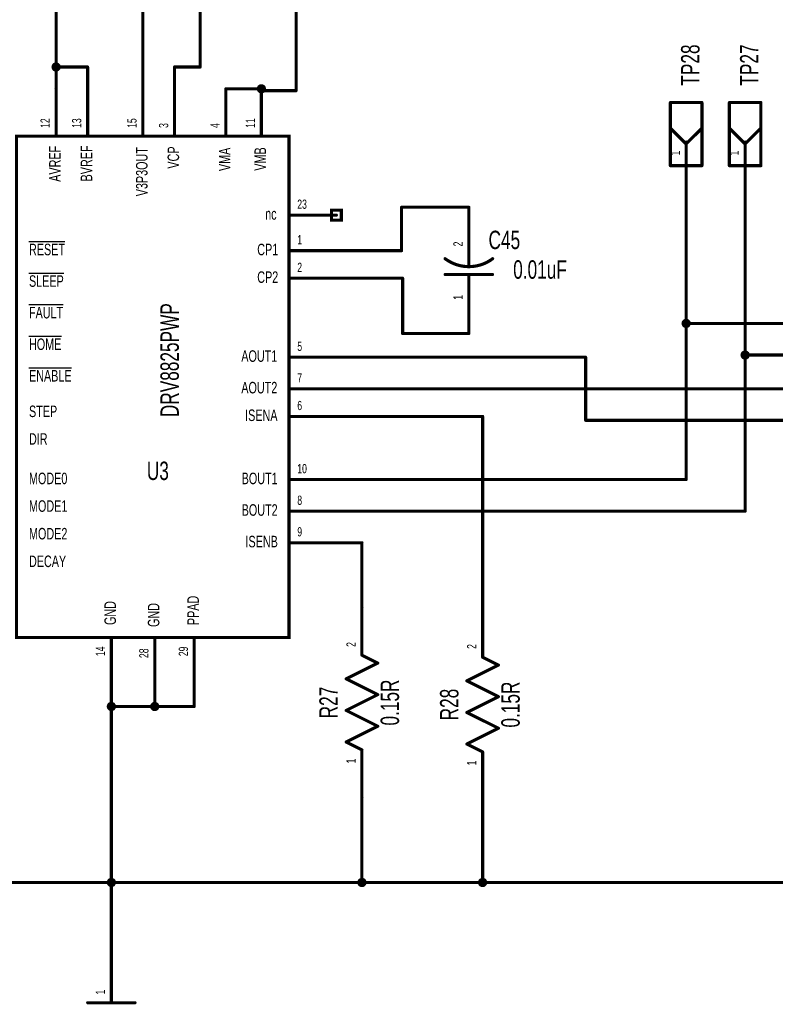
# Model space of a CAD drawing. Extents: x -2.1 to 9.4, y -2 to 6.
# Tile 4 of 7: x 2.1 to 4.5, y 0.1 to 3.2. Entities that reach past the tile are written whole.
import ezdxf
from ezdxf.enums import TextEntityAlignment as Align

# ---------------------------------------------------------------- set-up
doc = ezdxf.new("R2010")
doc.units = 0
for name, color, linetype in [('Element', 253, 'CONTINUOUS'), ('Net', 50, 'CONTINUOUS'), ('Pin', 50, 'CONTINUOUS')]:
    doc.layers.add(name, color=color, linetype=linetype)

msp = doc.modelspace()

# ---------------------------------------------------------------- linework, layer by layer
at = {"layer": 'Element', "linetype": 'CONTINUOUS'}
for points, const_width in [([(4.1603, 2.95), (4.2603, 2.95)], 0.0098), ([(4.1603, 2.75), (4.1603, 2.95)], 0.0098), ([(4.2603, 2.95), (4.2603, 2.75)], 0.0098), ([(4.347, 2.95), (4.447, 2.95)], 0.0098), ([(4.347, 2.75), (4.347, 2.95)], 0.0098), ([(4.447, 2.95), (4.447, 2.75)], 0.0098), ([(4.1603, 2.8688), (4.2103, 2.8188)], 0.0098), ([(4.2603, 2.8688), (4.2103, 2.8188)], 0.0098), ([(4.347, 2.8688), (4.397, 2.8188)], 0.0098), ([(4.447, 2.8688), (4.397, 2.8188)], 0.0098), ([(2.0905, 2.8435), (2.953, 2.8435), (2.953, 1.256), (2.0905, 1.256), (2.0905, 2.8435)], 0.0098), ([(4.2103, 2.825), (4.2103, 2.75)], 0.0098), ([(4.397, 2.825), (4.397, 2.75)], 0.0098), ([(4.2603, 2.75), (4.1603, 2.75)], 0.0098), ([(4.447, 2.75), (4.347, 2.75)], 0.0098), ([(3.5224, 2.4304), (3.5224, 2.4684)], 0.0098), ([(3.4472, 2.4555), (3.4538, 2.4509), (3.4607, 2.4467), (3.4678, 2.4429), (3.4752, 2.4396), (3.4828, 2.4368), (3.4905, 2.4345), (3.4984, 2.4327), (3.5063, 2.4314), (3.5144, 2.4306), (3.5224, 2.4304), (3.5305, 2.4306), (3.5385, 2.4314), (3.5465, 2.4327), (3.5544, 2.4345), (3.5621, 2.4368), (3.5697, 2.4396), (3.577, 2.4429), (3.5842, 2.4467), (3.5911, 2.4509), (3.5977, 2.4555)], 0.01), ([(3.5974, 2.4054), (3.4474, 2.4054)], 0.0098), ([(3.5224, 2.3684), (3.5224, 2.4054)], 0.0098), ([(3.2339, 1.1749), (3.1839, 1.1999)], 0.0098), ([(3.616, 1.1685), (3.566, 1.1935)], 0.0098), ([(3.1339, 1.1249), (3.2339, 1.1749)], 0.0098), ([(3.516, 1.1185), (3.616, 1.1685)], 0.0098), ([(3.2339, 1.0749), (3.1339, 1.1249)], 0.0098), ([(3.616, 1.0685), (3.516, 1.1185)], 0.0098), ([(3.1339, 1.0249), (3.2339, 1.0749)], 0.0098), ([(3.516, 1.0185), (3.616, 1.0685)], 0.0098), ([(3.2339, 0.9749), (3.1339, 1.0249)], 0.0098), ([(3.616, 0.9685), (3.516, 1.0185)], 0.0098), ([(3.1339, 0.9249), (3.2339, 0.9749)], 0.0098), ([(3.516, 0.9185), (3.616, 0.9685)], 0.0098), ([(3.1839, 0.8999), (3.1339, 0.9249)], 0.0098), ([(3.566, 0.8935), (3.516, 0.9185)], 0.0098), ([(2.3156, 0.0991), (2.4656, 0.0991)], 0.0098)]:
    msp.add_lwpolyline(points, dxfattribs=dict(at, const_width=const_width))
for points, const_width in [([(4.1578, 2.95, 1), (4.1627, 2.95, 1), (4.1578, 2.95, 1)], 0.0049), ([(4.1578, 2.95, 1), (4.1627, 2.95, 1), (4.1578, 2.95, 1)], 0.0049), ([(4.2578, 2.95, 1), (4.2627, 2.95, 1), (4.2578, 2.95, 1)], 0.0049), ([(4.2578, 2.95, 1), (4.2627, 2.95, 1), (4.2578, 2.95, 1)], 0.0049), ([(4.3446, 2.95, 1), (4.3495, 2.95, 1), (4.3446, 2.95, 1)], 0.0049), ([(4.3446, 2.95, 1), (4.3495, 2.95, 1), (4.3446, 2.95, 1)], 0.0049), ([(4.4446, 2.95, 1), (4.4495, 2.95, 1), (4.4446, 2.95, 1)], 0.0049), ([(4.4446, 2.95, 1), (4.4495, 2.95, 1), (4.4446, 2.95, 1)], 0.0049), ([(4.1578, 2.8688, 1), (4.1627, 2.8688, 1), (4.1578, 2.8688, 1)], 0.0049), ([(4.2578, 2.8688, 1), (4.2627, 2.8688, 1), (4.2578, 2.8688, 1)], 0.0049), ([(4.3446, 2.8688, 1), (4.3495, 2.8688, 1), (4.3446, 2.8688, 1)], 0.0049), ([(4.4446, 2.8688, 1), (4.4495, 2.8688, 1), (4.4446, 2.8688, 1)], 0.0049), ([(4.2078, 2.825, 1), (4.2127, 2.825, 1), (4.2078, 2.825, 1)], 0.0049), ([(4.2078, 2.8188, 1), (4.2127, 2.8188, 1), (4.2078, 2.8188, 1)], 0.0049), ([(4.2078, 2.8188, 1), (4.2127, 2.8188, 1), (4.2078, 2.8188, 1)], 0.0049), ([(4.3946, 2.825, 1), (4.3995, 2.825, 1), (4.3946, 2.825, 1)], 0.0049), ([(4.3946, 2.8188, 1), (4.3995, 2.8188, 1), (4.3946, 2.8188, 1)], 0.0049), ([(4.3946, 2.8188, 1), (4.3995, 2.8188, 1), (4.3946, 2.8188, 1)], 0.0049), ([(4.1578, 2.75, 1), (4.1627, 2.75, 1), (4.1578, 2.75, 1)], 0.0049), ([(4.1578, 2.75, 1), (4.1627, 2.75, 1), (4.1578, 2.75, 1)], 0.0049), ([(4.2078, 2.75, 1), (4.2127, 2.75, 1), (4.2078, 2.75, 1)], 0.0049), ([(4.2578, 2.75, 1), (4.2627, 2.75, 1), (4.2578, 2.75, 1)], 0.0049), ([(4.2578, 2.75, 1), (4.2627, 2.75, 1), (4.2578, 2.75, 1)], 0.0049), ([(4.3446, 2.75, 1), (4.3495, 2.75, 1), (4.3446, 2.75, 1)], 0.0049), ([(4.3446, 2.75, 1), (4.3495, 2.75, 1), (4.3446, 2.75, 1)], 0.0049), ([(4.3946, 2.75, 1), (4.3995, 2.75, 1), (4.3946, 2.75, 1)], 0.0049), ([(4.4446, 2.75, 1), (4.4495, 2.75, 1), (4.4446, 2.75, 1)], 0.0049), ([(4.4446, 2.75, 1), (4.4495, 2.75, 1), (4.4446, 2.75, 1)], 0.0049), ([(3.52, 2.4684, 1), (3.5249, 2.4684, 1), (3.52, 2.4684, 1)], 0.0049), ([(3.4447, 2.4555, 1), (3.4497, 2.4555, 1), (3.4447, 2.4555, 1)], 0.005), ([(3.52, 2.4304, 1), (3.5249, 2.4304, 1), (3.52, 2.4304, 1)], 0.0049), ([(3.5952, 2.4555, 1), (3.6002, 2.4555, 1), (3.5952, 2.4555, 1)], 0.005), ([(3.445, 2.4054, 1), (3.4499, 2.4054, 1), (3.445, 2.4054, 1)], 0.0049), ([(3.52, 2.4054, 1), (3.5249, 2.4054, 1), (3.52, 2.4054, 1)], 0.0049), ([(3.595, 2.4054, 1), (3.5999, 2.4054, 1), (3.595, 2.4054, 1)], 0.0049), ([(3.52, 2.3684, 1), (3.5249, 2.3684, 1), (3.52, 2.3684, 1)], 0.0049), ([(3.1815, 1.1999, 1), (3.1864, 1.1999, 1), (3.1815, 1.1999, 1)], 0.0049), ([(3.5635, 1.1935, 1), (3.5684, 1.1935, 1), (3.5635, 1.1935, 1)], 0.0049), ([(3.2315, 1.1749, 1), (3.2364, 1.1749, 1), (3.2315, 1.1749, 1)], 0.0049), ([(3.2315, 1.1749, 1), (3.2364, 1.1749, 1), (3.2315, 1.1749, 1)], 0.0049), ([(3.6135, 1.1685, 1), (3.6184, 1.1685, 1), (3.6135, 1.1685, 1)], 0.0049), ([(3.6135, 1.1685, 1), (3.6184, 1.1685, 1), (3.6135, 1.1685, 1)], 0.0049), ([(3.1315, 1.1249, 1), (3.1364, 1.1249, 1), (3.1315, 1.1249, 1)], 0.0049), ([(3.1315, 1.1249, 1), (3.1364, 1.1249, 1), (3.1315, 1.1249, 1)], 0.0049), ([(3.5135, 1.1185, 1), (3.5184, 1.1185, 1), (3.5135, 1.1185, 1)], 0.0049), ([(3.5135, 1.1185, 1), (3.5184, 1.1185, 1), (3.5135, 1.1185, 1)], 0.0049), ([(3.2315, 1.0749, 1), (3.2364, 1.0749, 1), (3.2315, 1.0749, 1)], 0.0049), ([(3.2315, 1.0749, 1), (3.2364, 1.0749, 1), (3.2315, 1.0749, 1)], 0.0049), ([(3.6135, 1.0685, 1), (3.6184, 1.0685, 1), (3.6135, 1.0685, 1)], 0.0049), ([(3.6135, 1.0685, 1), (3.6184, 1.0685, 1), (3.6135, 1.0685, 1)], 0.0049), ([(3.1315, 1.0249, 1), (3.1364, 1.0249, 1), (3.1315, 1.0249, 1)], 0.0049), ([(3.1315, 1.0249, 1), (3.1364, 1.0249, 1), (3.1315, 1.0249, 1)], 0.0049), ([(3.5135, 1.0185, 1), (3.5184, 1.0185, 1), (3.5135, 1.0185, 1)], 0.0049), ([(3.5135, 1.0185, 1), (3.5184, 1.0185, 1), (3.5135, 1.0185, 1)], 0.0049), ([(3.2315, 0.9749, 1), (3.2364, 0.9749, 1), (3.2315, 0.9749, 1)], 0.0049), ([(3.2315, 0.9749, 1), (3.2364, 0.9749, 1), (3.2315, 0.9749, 1)], 0.0049), ([(3.6135, 0.9685, 1), (3.6184, 0.9685, 1), (3.6135, 0.9685, 1)], 0.0049), ([(3.6135, 0.9685, 1), (3.6184, 0.9685, 1), (3.6135, 0.9685, 1)], 0.0049), ([(3.1315, 0.9249, 1), (3.1364, 0.9249, 1), (3.1315, 0.9249, 1)], 0.0049), ([(3.1315, 0.9249, 1), (3.1364, 0.9249, 1), (3.1315, 0.9249, 1)], 0.0049), ([(3.1815, 0.8999, 1), (3.1864, 0.8999, 1), (3.1815, 0.8999, 1)], 0.0049), ([(3.5135, 0.9185, 1), (3.5184, 0.9185, 1), (3.5135, 0.9185, 1)], 0.0049), ([(3.5135, 0.9185, 1), (3.5184, 0.9185, 1), (3.5135, 0.9185, 1)], 0.0049), ([(3.5635, 0.8935, 1), (3.5684, 0.8935, 1), (3.5635, 0.8935, 1)], 0.0049), ([(2.3131, 0.0991, 1), (2.318, 0.0991, 1), (2.3131, 0.0991, 1)], 0.0049), ([(2.4631, 0.0991, 1), (2.468, 0.0991, 1), (2.4631, 0.0991, 1)], 0.0049)]:
    msp.add_lwpolyline(points, format="xyb", dxfattribs=dict(at, const_width=const_width))
at = {"layer": 'Net', "linetype": 'CONTINUOUS', "const_width": 0.0098}
for points in [[(2.4905, 4.0986), (2.4905, 2.9935)], [(2.2156, 3.0626), (2.2156, 4.0025)], [(2.9753, 3.7939), (2.9753, 2.9875)], [(2.6717, 3.0626), (2.6717, 3.3434)], [(2.2058, 3.0626), (2.2063, 3.0595), (2.2077, 3.0568), (2.2098, 3.0546), (2.2126, 3.0532), (2.2156, 3.0527), (2.2187, 3.0532), (2.2214, 3.0546), (2.2236, 3.0568), (2.225, 3.0595), (2.2255, 3.0626), (2.225, 3.0656), (2.2236, 3.0683), (2.2214, 3.0705), (2.2187, 3.0719), (2.2156, 3.0724), (2.2126, 3.0719), (2.2098, 3.0705), (2.2077, 3.0683), (2.2063, 3.0656), (2.2058, 3.0626)], [(2.3155, 3.0626), (2.2155, 3.0626)], [(2.2155, 3.0626), (2.2155, 2.9935)], [(2.3155, 2.9935), (2.3155, 3.0626)], [(2.5905, 2.9935), (2.5905, 3.0626)], [(2.5905, 3.0626), (2.6717, 3.0626)], [(2.8655, 2.9935), (2.753, 2.9935)], [(2.8556, 2.9935), (2.8561, 2.9904), (2.8575, 2.9877), (2.8597, 2.9855), (2.8624, 2.9841), (2.8655, 2.9836), (2.8685, 2.9841), (2.8712, 2.9855), (2.8734, 2.9877), (2.8748, 2.9904), (2.8753, 2.9935), (2.8748, 2.9965), (2.8734, 2.9993), (2.8712, 3.0014), (2.8685, 3.0028), (2.8655, 3.0033), (2.8624, 3.0028), (2.8597, 3.0014), (2.8575, 2.9993), (2.8561, 2.9965), (2.8556, 2.9935)], [(2.8655, 2.9875), (2.8655, 2.9935)], [(2.9753, 2.9875), (2.8655, 2.9875)], [(4.2103, 2.675), (4.2103, 1.756)], [(4.397, 2.675), (4.397, 1.656)], [(3.3094, 2.481), (3.3094, 2.6184)], [(3.3094, 2.6184), (3.5224, 2.6184)], [(3.103, 2.481), (3.3094, 2.481)], [(3.3128, 2.3935), (3.103, 2.3935)], [(3.3128, 2.2184), (3.3128, 2.3935)], [(4.2004, 2.2505), (4.2009, 2.2474), (4.2023, 2.2447), (4.2045, 2.2425), (4.2072, 2.2411), (4.2103, 2.2406), (4.2133, 2.2411), (4.2161, 2.2425), (4.2182, 2.2447), (4.2196, 2.2474), (4.2201, 2.2505), (4.2196, 2.2535), (4.2182, 2.2563), (4.2161, 2.2584), (4.2133, 2.2598), (4.2103, 2.2603), (4.2072, 2.2598), (4.2045, 2.2584), (4.2023, 2.2563), (4.2009, 2.2535), (4.2004, 2.2505)], [(7.1162, 2.2505), (4.2103, 2.2505)], [(3.5224, 2.2184), (3.3128, 2.2184)], [(4.3872, 2.1505), (4.3877, 2.1474), (4.3891, 2.1447), (4.3912, 2.1425), (4.394, 2.1411), (4.397, 2.1406), (4.4001, 2.1411), (4.4028, 2.1425), (4.405, 2.1447), (4.4064, 2.1474), (4.4069, 2.1505), (4.4064, 2.1535), (4.405, 2.1563), (4.4028, 2.1584), (4.4001, 2.1598), (4.397, 2.1603), (4.394, 2.1598), (4.3912, 2.1584), (4.3891, 2.1563), (4.3877, 2.1535), (4.3872, 2.1505)], [(7.1162, 2.1505), (4.397, 2.1505)], [(3.8921, 2.1435), (3.103, 2.1435)], [(3.8921, 1.9437), (3.8921, 2.1435)], [(4.588, 2.0435), (3.103, 2.0435)], [(3.103, 1.956), (3.566, 1.956)], [(3.566, 1.956), (3.566, 1.3435)], [(4.7869, 1.9437), (3.8921, 1.9437)], [(4.2103, 1.756), (3.103, 1.756)], [(4.397, 1.656), (3.103, 1.656)], [(3.103, 1.556), (3.1839, 1.556)], [(3.1839, 1.556), (3.1839, 1.3499)], [(2.3906, 1.106), (2.3906, 0.2491)], [(2.528, 1.0373), (2.528, 1.0997)], [(2.653, 1.0373), (2.653, 1.1057)], [(2.3807, 1.0373), (2.3812, 1.0343), (2.3826, 1.0316), (2.3848, 1.0294), (2.3875, 1.028), (2.3906, 1.0275), (2.3936, 1.028), (2.3963, 1.0294), (2.3985, 1.0316), (2.3999, 1.0343), (2.4004, 1.0373), (2.3999, 1.0404), (2.3985, 1.0431), (2.3963, 1.0453), (2.3936, 1.0467), (2.3906, 1.0472), (2.3875, 1.0467), (2.3848, 1.0453), (2.3826, 1.0431), (2.3812, 1.0404), (2.3807, 1.0373)], [(2.3906, 1.0373), (2.528, 1.0373)], [(2.5181, 1.0373), (2.5186, 1.0343), (2.52, 1.0316), (2.5222, 1.0294), (2.5249, 1.028), (2.528, 1.0275), (2.531, 1.028), (2.5338, 1.0294), (2.5359, 1.0316), (2.5373, 1.0343), (2.5378, 1.0373), (2.5373, 1.0404), (2.5359, 1.0431), (2.5338, 1.0453), (2.531, 1.0467), (2.528, 1.0472), (2.5249, 1.0467), (2.5222, 1.0453), (2.52, 1.0431), (2.5186, 1.0404), (2.5181, 1.0373)], [(2.528, 1.0373), (2.653, 1.0373)], [(3.1839, 0.48), (3.1839, 0.7499)], [(3.566, 0.48), (3.566, 0.7435)], [(1.1854, 0.48), (2.3906, 0.48)], [(2.3807, 0.48), (2.3812, 0.477), (2.3826, 0.4743), (2.3848, 0.4721), (2.3875, 0.4707), (2.3906, 0.4702), (2.3936, 0.4707), (2.3963, 0.4721), (2.3985, 0.4743), (2.3999, 0.477), (2.4004, 0.48), (2.3999, 0.4831), (2.3985, 0.4858), (2.3963, 0.488), (2.3936, 0.4894), (2.3906, 0.4899), (2.3875, 0.4894), (2.3848, 0.488), (2.3826, 0.4858), (2.3812, 0.4831), (2.3807, 0.48)], [(2.3807, 0.48), (2.3812, 0.477), (2.3826, 0.4743), (2.3848, 0.4721), (2.3875, 0.4707), (2.3906, 0.4702), (2.3936, 0.4707), (2.3963, 0.4721), (2.3985, 0.4743), (2.3999, 0.477), (2.4004, 0.48), (2.3999, 0.4831), (2.3985, 0.4858), (2.3963, 0.488), (2.3936, 0.4894), (2.3906, 0.4899), (2.3875, 0.4894), (2.3848, 0.488), (2.3826, 0.4858), (2.3812, 0.4831), (2.3807, 0.48)], [(2.3906, 0.48), (3.1839, 0.48)], [(3.1741, 0.48), (3.1746, 0.477), (3.176, 0.4743), (3.1781, 0.4721), (3.1809, 0.4707), (3.1839, 0.4702), (3.187, 0.4707), (3.1897, 0.4721), (3.1919, 0.4743), (3.1933, 0.477), (3.1938, 0.48), (3.1933, 0.4831), (3.1919, 0.4858), (3.1897, 0.488), (3.187, 0.4894), (3.1839, 0.4899), (3.1809, 0.4894), (3.1781, 0.488), (3.176, 0.4858), (3.1746, 0.4831), (3.1741, 0.48)], [(3.1839, 0.48), (3.566, 0.48)], [(3.5561, 0.48), (3.5566, 0.477), (3.558, 0.4743), (3.5602, 0.4721), (3.5629, 0.4707), (3.566, 0.4702), (3.569, 0.4707), (3.5717, 0.4721), (3.5739, 0.4743), (3.5753, 0.477), (3.5758, 0.48), (3.5753, 0.4831), (3.5739, 0.4858), (3.5717, 0.488), (3.569, 0.4894), (3.566, 0.4899), (3.5629, 0.4894), (3.5602, 0.488), (3.558, 0.4858), (3.5566, 0.4831), (3.5561, 0.48)], [(3.566, 0.48), (6.8607, 0.48)]]:
    msp.add_lwpolyline(points, dxfattribs=at)
at = {"layer": 'Net', "linetype": 'CONTINUOUS', "const_width": 0.0049}
for points in [[(2.2033, 3.0626, 1), (2.2083, 3.0626, 1), (2.2033, 3.0626, 1)], [(2.213, 3.0626, 1), (2.2179, 3.0626, 1), (2.213, 3.0626, 1)], [(2.213, 3.0626, 1), (2.2179, 3.0626, 1), (2.213, 3.0626, 1)], [(2.2132, 3.0626, 1), (2.2181, 3.0626, 1), (2.2132, 3.0626, 1)], [(2.313, 3.0626, 1), (2.3179, 3.0626, 1), (2.313, 3.0626, 1)], [(2.313, 3.0626, 1), (2.3179, 3.0626, 1), (2.313, 3.0626, 1)], [(2.588, 3.0626, 1), (2.5929, 3.0626, 1), (2.588, 3.0626, 1)], [(2.588, 3.0626, 1), (2.5929, 3.0626, 1), (2.588, 3.0626, 1)], [(2.6692, 3.0626, 1), (2.6742, 3.0626, 1), (2.6692, 3.0626, 1)], [(2.6692, 3.0626, 1), (2.6742, 3.0626, 1), (2.6692, 3.0626, 1)], [(2.213, 2.9935, 1), (2.2179, 2.9935, 1), (2.213, 2.9935, 1)], [(2.313, 2.9935, 1), (2.3179, 2.9935, 1), (2.313, 2.9935, 1)], [(2.488, 2.9935, 1), (2.4929, 2.9935, 1), (2.488, 2.9935, 1)], [(2.588, 2.9935, 1), (2.5929, 2.9935, 1), (2.588, 2.9935, 1)], [(2.7505, 2.9935, 1), (2.7554, 2.9935, 1), (2.7505, 2.9935, 1)], [(2.8532, 2.9935, 1), (2.8581, 2.9935, 1), (2.8532, 2.9935, 1)], [(2.863, 2.9935, 1), (2.8679, 2.9935, 1), (2.863, 2.9935, 1)], [(2.863, 2.9935, 1), (2.8679, 2.9935, 1), (2.863, 2.9935, 1)], [(2.863, 2.9875, 1), (2.8679, 2.9875, 1), (2.863, 2.9875, 1)], [(2.863, 2.9875, 1), (2.8679, 2.9875, 1), (2.863, 2.9875, 1)], [(2.9729, 2.9875, 1), (2.9778, 2.9875, 1), (2.9729, 2.9875, 1)], [(2.9729, 2.9875, 1), (2.9778, 2.9875, 1), (2.9729, 2.9875, 1)], [(4.2078, 2.675, 1), (4.2127, 2.675, 1), (4.2078, 2.675, 1)], [(4.3946, 2.675, 1), (4.3995, 2.675, 1), (4.3946, 2.675, 1)], [(3.3069, 2.6184, 1), (3.3119, 2.6184, 1), (3.3069, 2.6184, 1)], [(3.3069, 2.6184, 1), (3.3119, 2.6184, 1), (3.3069, 2.6184, 1)], [(3.52, 2.6184, 1), (3.5249, 2.6184, 1), (3.52, 2.6184, 1)], [(3.1005, 2.481, 1), (3.1054, 2.481, 1), (3.1005, 2.481, 1)], [(3.3069, 2.481, 1), (3.3119, 2.481, 1), (3.3069, 2.481, 1)], [(3.3069, 2.481, 1), (3.3119, 2.481, 1), (3.3069, 2.481, 1)], [(3.1005, 2.3935, 1), (3.1054, 2.3935, 1), (3.1005, 2.3935, 1)], [(3.3103, 2.3935, 1), (3.3152, 2.3935, 1), (3.3103, 2.3935, 1)], [(3.3103, 2.3935, 1), (3.3152, 2.3935, 1), (3.3103, 2.3935, 1)], [(4.198, 2.2505, 1), (4.2029, 2.2505, 1), (4.198, 2.2505, 1)], [(4.2078, 2.2505, 1), (4.2127, 2.2505, 1), (4.2078, 2.2505, 1)], [(3.3103, 2.2184, 1), (3.3152, 2.2184, 1), (3.3103, 2.2184, 1)], [(3.3103, 2.2184, 1), (3.3152, 2.2184, 1), (3.3103, 2.2184, 1)], [(3.52, 2.2184, 1), (3.5249, 2.2184, 1), (3.52, 2.2184, 1)], [(4.3847, 2.1505, 1), (4.3896, 2.1505, 1), (4.3847, 2.1505, 1)], [(4.3946, 2.1505, 1), (4.3995, 2.1505, 1), (4.3946, 2.1505, 1)], [(3.1005, 2.1435, 1), (3.1054, 2.1435, 1), (3.1005, 2.1435, 1)], [(3.8896, 2.1435, 1), (3.8946, 2.1435, 1), (3.8896, 2.1435, 1)], [(3.8896, 2.1435, 1), (3.8946, 2.1435, 1), (3.8896, 2.1435, 1)], [(3.1005, 2.0435, 1), (3.1054, 2.0435, 1), (3.1005, 2.0435, 1)], [(3.1005, 1.956, 1), (3.1054, 1.956, 1), (3.1005, 1.956, 1)], [(3.5635, 1.956, 1), (3.5684, 1.956, 1), (3.5635, 1.956, 1)], [(3.5635, 1.956, 1), (3.5684, 1.956, 1), (3.5635, 1.956, 1)], [(3.8896, 1.9437, 1), (3.8946, 1.9437, 1), (3.8896, 1.9437, 1)], [(3.8896, 1.9437, 1), (3.8946, 1.9437, 1), (3.8896, 1.9437, 1)], [(3.1005, 1.756, 1), (3.1054, 1.756, 1), (3.1005, 1.756, 1)], [(4.2078, 1.756, 1), (4.2127, 1.756, 1), (4.2078, 1.756, 1)], [(4.2078, 1.756, 1), (4.2127, 1.756, 1), (4.2078, 1.756, 1)], [(3.1005, 1.656, 1), (3.1054, 1.656, 1), (3.1005, 1.656, 1)], [(4.3946, 1.656, 1), (4.3995, 1.656, 1), (4.3946, 1.656, 1)], [(4.3946, 1.656, 1), (4.3995, 1.656, 1), (4.3946, 1.656, 1)], [(3.1005, 1.556, 1), (3.1054, 1.556, 1), (3.1005, 1.556, 1)], [(3.1815, 1.556, 1), (3.1864, 1.556, 1), (3.1815, 1.556, 1)], [(3.1815, 1.556, 1), (3.1864, 1.556, 1), (3.1815, 1.556, 1)], [(3.1815, 1.3499, 1), (3.1864, 1.3499, 1), (3.1815, 1.3499, 1)], [(3.5635, 1.3435, 1), (3.5684, 1.3435, 1), (3.5635, 1.3435, 1)], [(2.3881, 1.106, 1), (2.393, 1.106, 1), (2.3881, 1.106, 1)], [(2.5255, 1.0997, 1), (2.5304, 1.0997, 1), (2.5255, 1.0997, 1)], [(2.6505, 1.1057, 1), (2.6554, 1.1057, 1), (2.6505, 1.1057, 1)], [(2.3783, 1.0373, 1), (2.3832, 1.0373, 1), (2.3783, 1.0373, 1)], [(2.3881, 1.0373, 1), (2.393, 1.0373, 1), (2.3881, 1.0373, 1)], [(2.5157, 1.0373, 1), (2.5206, 1.0373, 1), (2.5157, 1.0373, 1)], [(2.5255, 1.0373, 1), (2.5304, 1.0373, 1), (2.5255, 1.0373, 1)], [(2.5255, 1.0373, 1), (2.5304, 1.0373, 1), (2.5255, 1.0373, 1)], [(2.5255, 1.0373, 1), (2.5304, 1.0373, 1), (2.5255, 1.0373, 1)], [(2.6505, 1.0373, 1), (2.6554, 1.0373, 1), (2.6505, 1.0373, 1)], [(2.6505, 1.0373, 1), (2.6554, 1.0373, 1), (2.6505, 1.0373, 1)], [(3.1815, 0.7499, 1), (3.1864, 0.7499, 1), (3.1815, 0.7499, 1)], [(3.5635, 0.7435, 1), (3.5684, 0.7435, 1), (3.5635, 0.7435, 1)], [(2.3783, 0.48, 1), (2.3832, 0.48, 1), (2.3783, 0.48, 1)], [(2.3783, 0.48, 1), (2.3832, 0.48, 1), (2.3783, 0.48, 1)], [(2.3881, 0.48, 1), (2.393, 0.48, 1), (2.3881, 0.48, 1)], [(2.3881, 0.48, 1), (2.393, 0.48, 1), (2.3881, 0.48, 1)], [(3.1716, 0.48, 1), (3.1765, 0.48, 1), (3.1716, 0.48, 1)], [(3.1815, 0.48, 1), (3.1864, 0.48, 1), (3.1815, 0.48, 1)], [(3.1815, 0.48, 1), (3.1864, 0.48, 1), (3.1815, 0.48, 1)], [(3.1815, 0.48, 1), (3.1864, 0.48, 1), (3.1815, 0.48, 1)], [(3.5537, 0.48, 1), (3.5586, 0.48, 1), (3.5537, 0.48, 1)], [(3.5635, 0.48, 1), (3.5684, 0.48, 1), (3.5635, 0.48, 1)], [(3.5635, 0.48, 1), (3.5684, 0.48, 1), (3.5635, 0.48, 1)], [(3.5635, 0.48, 1), (3.5684, 0.48, 1), (3.5635, 0.48, 1)], [(2.3881, 0.2491, 1), (2.393, 0.2491, 1), (2.3881, 0.2491, 1)]]:
    msp.add_lwpolyline(points, format="xyb", dxfattribs=at)
at = {"layer": 'Pin', "linetype": 'CONTINUOUS', "const_width": 0.0098}
for points in [[(2.2155, 2.8435), (2.2155, 2.9935)], [(2.3155, 2.8435), (2.3155, 2.9935)], [(2.4905, 2.8435), (2.4905, 2.9935)], [(2.5905, 2.8435), (2.5905, 2.9935)], [(2.753, 2.8435), (2.753, 2.9935)], [(2.8655, 2.8435), (2.8655, 2.9935)], [(4.2103, 2.825), (4.2103, 2.675)], [(4.397, 2.825), (4.397, 2.675)], [(3.5224, 2.4684), (3.5224, 2.6184)], [(2.953, 2.5935), (3.103, 2.5935)], [(3.0872, 2.6092), (3.1187, 2.6092), (3.1187, 2.5777), (3.0872, 2.5777), (3.0872, 2.6092)], [(2.953, 2.481), (3.103, 2.481)], [(2.953, 2.3935), (3.103, 2.3935)], [(3.5224, 2.3684), (3.5224, 2.2184)], [(2.953, 2.1435), (3.103, 2.1435)], [(2.953, 2.0435), (3.103, 2.0435)], [(2.953, 1.956), (3.103, 1.956)], [(2.953, 1.756), (3.103, 1.756)], [(2.953, 1.656), (3.103, 1.656)], [(2.953, 1.556), (3.103, 1.556)], [(3.1839, 1.1999), (3.1839, 1.3499)], [(3.566, 1.1935), (3.566, 1.3435)], [(2.3905, 1.256), (2.3905, 1.106)], [(2.528, 1.2497), (2.528, 1.0997)], [(2.653, 1.2557), (2.653, 1.1057)], [(3.1839, 0.8999), (3.1839, 0.7499)], [(3.566, 0.8935), (3.566, 0.7435)], [(2.3906, 0.0991), (2.3906, 0.2491)]]:
    msp.add_lwpolyline(points, dxfattribs=at)
at = {"layer": 'Pin', "linetype": 'CONTINUOUS', "const_width": 0.0049}
for points in [[(2.213, 2.9935, 1), (2.2179, 2.9935, 1), (2.213, 2.9935, 1)], [(2.313, 2.9935, 1), (2.3179, 2.9935, 1), (2.313, 2.9935, 1)], [(2.488, 2.9935, 1), (2.4929, 2.9935, 1), (2.488, 2.9935, 1)], [(2.588, 2.9935, 1), (2.5929, 2.9935, 1), (2.588, 2.9935, 1)], [(2.7505, 2.9935, 1), (2.7554, 2.9935, 1), (2.7505, 2.9935, 1)], [(2.863, 2.9935, 1), (2.8679, 2.9935, 1), (2.863, 2.9935, 1)], [(2.213, 2.8435, 1), (2.2179, 2.8435, 1), (2.213, 2.8435, 1)], [(2.313, 2.8435, 1), (2.3179, 2.8435, 1), (2.313, 2.8435, 1)], [(2.488, 2.8435, 1), (2.4929, 2.8435, 1), (2.488, 2.8435, 1)], [(2.588, 2.8435, 1), (2.5929, 2.8435, 1), (2.588, 2.8435, 1)], [(2.7505, 2.8435, 1), (2.7554, 2.8435, 1), (2.7505, 2.8435, 1)], [(2.863, 2.8435, 1), (2.8679, 2.8435, 1), (2.863, 2.8435, 1)], [(4.2078, 2.825, 1), (4.2127, 2.825, 1), (4.2078, 2.825, 1)], [(4.3946, 2.825, 1), (4.3995, 2.825, 1), (4.3946, 2.825, 1)], [(4.2078, 2.675, 1), (4.2127, 2.675, 1), (4.2078, 2.675, 1)], [(4.3946, 2.675, 1), (4.3995, 2.675, 1), (4.3946, 2.675, 1)], [(3.52, 2.6184, 1), (3.5249, 2.6184, 1), (3.52, 2.6184, 1)], [(2.9505, 2.5935, 1), (2.9554, 2.5935, 1), (2.9505, 2.5935, 1)], [(3.1005, 2.5935, 1), (3.1054, 2.5935, 1), (3.1005, 2.5935, 1)], [(2.9505, 2.481, 1), (2.9554, 2.481, 1), (2.9505, 2.481, 1)], [(3.1005, 2.481, 1), (3.1054, 2.481, 1), (3.1005, 2.481, 1)], [(3.52, 2.4684, 1), (3.5249, 2.4684, 1), (3.52, 2.4684, 1)], [(2.9505, 2.3935, 1), (2.9554, 2.3935, 1), (2.9505, 2.3935, 1)], [(3.1005, 2.3935, 1), (3.1054, 2.3935, 1), (3.1005, 2.3935, 1)], [(3.52, 2.3684, 1), (3.5249, 2.3684, 1), (3.52, 2.3684, 1)], [(3.52, 2.2184, 1), (3.5249, 2.2184, 1), (3.52, 2.2184, 1)], [(2.9505, 2.1435, 1), (2.9554, 2.1435, 1), (2.9505, 2.1435, 1)], [(3.1005, 2.1435, 1), (3.1054, 2.1435, 1), (3.1005, 2.1435, 1)], [(2.9505, 2.0435, 1), (2.9554, 2.0435, 1), (2.9505, 2.0435, 1)], [(3.1005, 2.0435, 1), (3.1054, 2.0435, 1), (3.1005, 2.0435, 1)], [(2.9505, 1.956, 1), (2.9554, 1.956, 1), (2.9505, 1.956, 1)], [(3.1005, 1.956, 1), (3.1054, 1.956, 1), (3.1005, 1.956, 1)], [(2.9505, 1.756, 1), (2.9554, 1.756, 1), (2.9505, 1.756, 1)], [(3.1005, 1.756, 1), (3.1054, 1.756, 1), (3.1005, 1.756, 1)], [(2.9505, 1.656, 1), (2.9554, 1.656, 1), (2.9505, 1.656, 1)], [(3.1005, 1.656, 1), (3.1054, 1.656, 1), (3.1005, 1.656, 1)], [(2.9505, 1.556, 1), (2.9554, 1.556, 1), (2.9505, 1.556, 1)], [(3.1005, 1.556, 1), (3.1054, 1.556, 1), (3.1005, 1.556, 1)], [(3.1815, 1.3499, 1), (3.1864, 1.3499, 1), (3.1815, 1.3499, 1)], [(3.5635, 1.3435, 1), (3.5684, 1.3435, 1), (3.5635, 1.3435, 1)], [(2.388, 1.256, 1), (2.3929, 1.256, 1), (2.388, 1.256, 1)], [(2.5255, 1.2497, 1), (2.5304, 1.2497, 1), (2.5255, 1.2497, 1)], [(2.6505, 1.2557, 1), (2.6554, 1.2557, 1), (2.6505, 1.2557, 1)], [(3.1815, 1.1999, 1), (3.1864, 1.1999, 1), (3.1815, 1.1999, 1)], [(3.5635, 1.1935, 1), (3.5684, 1.1935, 1), (3.5635, 1.1935, 1)], [(2.388, 1.106, 1), (2.3929, 1.106, 1), (2.388, 1.106, 1)], [(2.5255, 1.0997, 1), (2.5304, 1.0997, 1), (2.5255, 1.0997, 1)], [(2.6505, 1.1057, 1), (2.6554, 1.1057, 1), (2.6505, 1.1057, 1)], [(3.1815, 0.8999, 1), (3.1864, 0.8999, 1), (3.1815, 0.8999, 1)], [(3.5635, 0.8935, 1), (3.5684, 0.8935, 1), (3.5635, 0.8935, 1)], [(3.1815, 0.7499, 1), (3.1864, 0.7499, 1), (3.1815, 0.7499, 1)], [(3.5635, 0.7435, 1), (3.5684, 0.7435, 1), (3.5635, 0.7435, 1)], [(2.3881, 0.2491, 1), (2.393, 0.2491, 1), (2.3881, 0.2491, 1)], [(2.3881, 0.0991, 1), (2.393, 0.0991, 1), (2.3881, 0.0991, 1)]]:
    msp.add_lwpolyline(points, format="xyb", dxfattribs=at)

# ---------------------------------------------------------------- texts
at = {"layer": 'Element', "width": 0.7}
for s, p in [('TP28', (4.27, 3.0688)), ('TP27', (4.4567, 3.0688)), ('DRV8825PWP', (2.6217, 2.1341)), ('R27', (3.1249, 1.0499)), ('R28', (3.5069, 1.0435))]:
    msp.add_text(s, height=0.0583, rotation=90, dxfattribs=at).set_placement(p, align=Align.BOTTOM_CENTER)
for s, p in [('C45', (3.6347, 2.4684)), ('0.01uF', (3.7477, 2.3746))]:
    msp.add_text(s, height=0.0583, dxfattribs=at).set_placement(p, align=Align.BOTTOM_CENTER)
msp.add_text('U3', height=0.0583, dxfattribs=at).set_placement((2.5029, 1.7371), align=Align.BOTTOM_LEFT)
for p in [(3.243, 1.0499), (3.625, 1.0435)]:
    msp.add_text('0.15R', height=0.0583, rotation=90, dxfattribs=at).set_placement(p, align=Align.TOP_CENTER)
at = {"layer": 'Pin', "width": 0.7}
for s, height, p in [('12', 0.0292, (2.1663, 2.8697)), ('13', 0.0292, (2.2663, 2.8697)), ('15', 0.0292, (2.4413, 2.8697)), ('3', 0.0292, (2.5413, 2.8697)), ('4', 0.0292, (2.7038, 2.8697)), ('11', 0.0292, (2.8163, 2.8697)), ('AVREF', 0.0365, (2.1936, 2.6991)), ('BVREF', 0.0365, (2.2936, 2.7002)), ('V3P3OUT', 0.0365, (2.4686, 2.6532)), ('VCP', 0.0365, (2.5686, 2.7407)), ('VMA', 0.0365, (2.7311, 2.733)), ('VMB', 0.0365, (2.8436, 2.7341)), ('1', 0.0292, (4.1611, 2.7824)), ('1', 0.0292, (4.3478, 2.7824)), ('2', 0.0292, (3.4732, 2.4946)), ('1', 0.0292, (3.4732, 2.3257)), ('PPAD', 0.0365, (2.6311, 1.2951)), ('GND', 0.0365, (2.3686, 1.2954)), ('GND', 0.0365, (2.5061, 1.2891)), ('14', 0.0292, (2.3413, 1.1969)), ('28', 0.0292, (2.4788, 1.1907)), ('29', 0.0292, (2.6038, 1.1967)), ('2', 0.0292, (3.1347, 1.2261)), ('2', 0.0292, (3.5168, 1.2197)), ('1', 0.0292, (3.1347, 0.8572)), ('1', 0.0292, (3.5168, 0.8508)), ('1', 0.0292, (2.3413, 0.1253))]:
    msp.add_text(s, height=height, rotation=90, dxfattribs=at).set_placement(p, align=Align.TOP_LEFT)
for s, height, p in [('23', 0.0292, (2.9792, 2.6427)), ('nc', 0.0365, (2.8775, 2.6154)), ('1', 0.0292, (2.9792, 2.5302)), ('%%oRESET', 0.0365, (2.1298, 2.5029)), ('CP1', 0.0365, (2.8524, 2.5029)), ('2', 0.0292, (2.9792, 2.4427)), ('%%oSLEEP', 0.0365, (2.1298, 2.4029)), ('CP2', 0.0365, (2.8524, 2.4154)), ('%%oFAULT', 0.0365, (2.1298, 2.3029)), ('%%oHOME', 0.0365, (2.1298, 2.2029)), ('5', 0.0292, (2.9792, 2.1927)), ('AOUT1', 0.0365, (2.802, 2.1654)), ('%%oENABLE', 0.0365, (2.1298, 2.1029)), ('7', 0.0292, (2.9792, 2.0927)), ('AOUT2', 0.0365, (2.802, 2.0654)), ('6', 0.0292, (2.9792, 2.0052)), ('STEP', 0.0365, (2.1298, 1.9904)), ('ISENA', 0.0365, (2.8141, 1.9779)), ('DIR', 0.0365, (2.1298, 1.9029)), ('MODE0', 0.0365, (2.1298, 1.7779)), ('BOUT1', 0.0365, (2.8031, 1.7779)), ('10', 0.0292, (2.9792, 1.8052)), ('MODE1', 0.0365, (2.1298, 1.6904)), ('8', 0.0292, (2.9792, 1.7052)), ('BOUT2', 0.0365, (2.8031, 1.6779)), ('MODE2', 0.0365, (2.1298, 1.6029)), ('9', 0.0292, (2.9792, 1.6052)), ('ISENB', 0.0365, (2.8152, 1.5779)), ('DECAY', 0.0365, (2.1298, 1.5154))]:
    msp.add_text(s, height=height, dxfattribs=at).set_placement(p, align=Align.TOP_LEFT)

doc.saveas('drawing.dxf')
